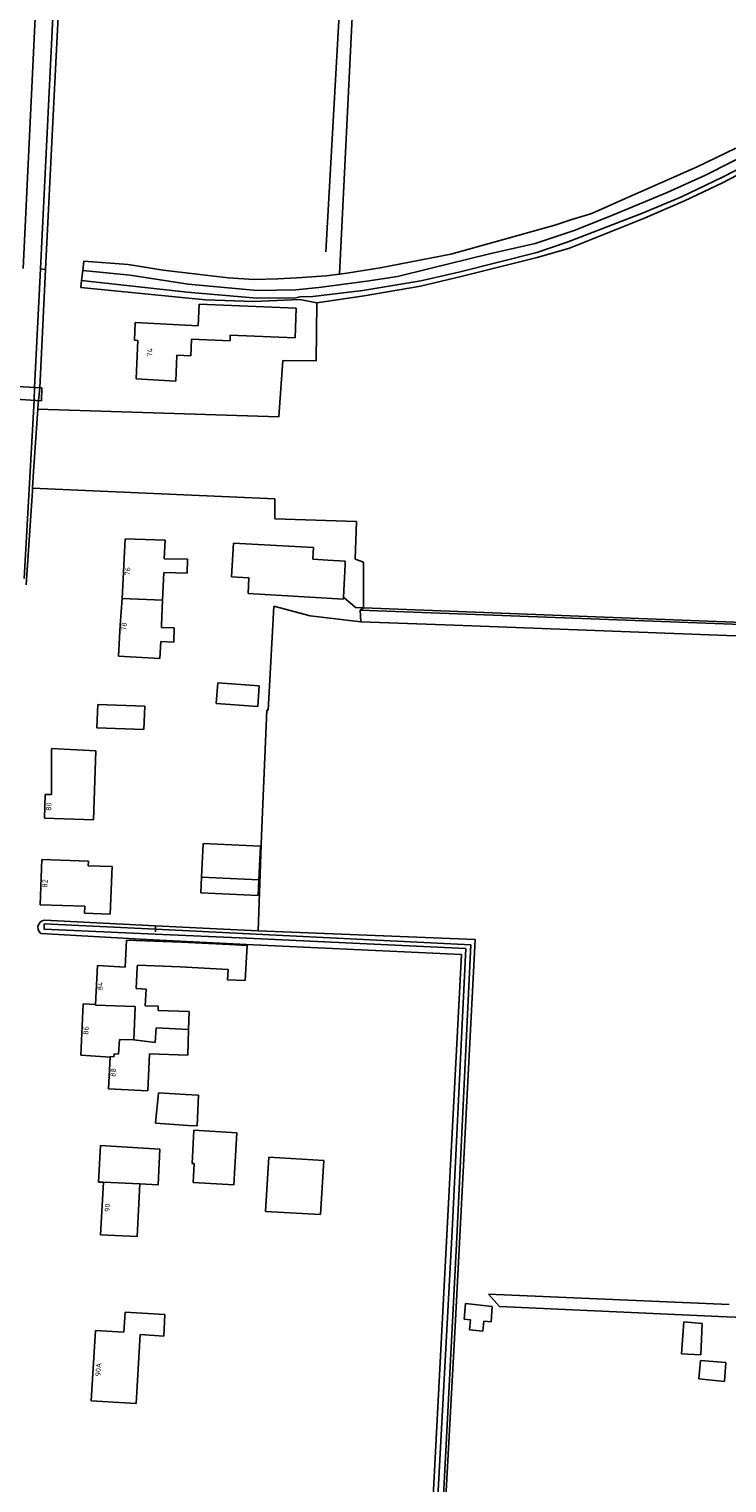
# Model space of a CAD drawing. Header units: metres. Extents: x 102000 to 105000, y 414600 to 420766.
# Tile 225 of 256: x 103670 to 103803, y 419836 to 420114. Entities that reach past the tile are written whole.
import ezdxf

# ---------------------------------------------------------------- set-up
doc = ezdxf.new("R2010")
doc.units = ezdxf.units.M
doc.layers.get('0').update_dxf_attribs({"color": 8})
doc.styles.add('MtXpl_NLCS-ISO', font='NLCS-ISO.ttf')

msp = doc.modelspace()

# ---------------------------------------------------------------- linework, layer by layer
for p, q in [((103729.15, 420067.33), (103737.7, 420240.6)), ((103735.56, 420233.3), (103726.51, 420071.58)), ((103674.31, 420191.83), (103668.53, 420068.41)), ((103677.71, 420164.69), (103674.26, 420097.74)), ((103671.8, 420068.35), (103675.87, 420150.51)), ((103674.26, 420097.74), (103672.81, 420068.22)), ((103797.71, 420087.91), (103805.12, 420091.49)), ((103809.16, 420091.28), (103799.32, 420086.3)), ((103802.57, 420085.94), (103811.24, 420090.41)), ((103788.44, 420083.83), (103797.71, 420087.91)), ((103811.53, 420089.52), (103802.59, 420084.82)), ((103799.32, 420086.3), (103791.94, 420082.97)), ((103794.73, 420082.17), (103802.57, 420085.94)), ((103802.59, 420084.82), (103795.26, 420081.38)), ((103791.94, 420082.97), (103781.79, 420078.77)), ((103783.66, 420081.72), (103788.44, 420083.83)), ((103787.24, 420079.02), (103794.73, 420082.17)), ((103777.66, 420079.05), (103783.66, 420081.72)), ((103795.26, 420081.38), (103787.26, 420077.96)), ((103758.98, 420073.51), (103770.41, 420076.73)), ((103770.41, 420076.73), (103773.7, 420077.78)), ((103772.81, 420073.49), (103787.24, 420079.02)), ((103787.26, 420077.96), (103773.21, 420072.34)), ((103773.7, 420077.78), (103776.85, 420078.79)), ((103781.79, 420078.77), (103774.35, 420075.79)), ((103776.85, 420078.79), (103777.66, 420079.05)), ((103774.35, 420075.79), (103766.66, 420073.18)), ((103736.96, 420068.57), (103750.46, 420071.19)), ((103757.9, 420071.23), (103746.47, 420068.41)), ((103750.46, 420071.19), (103758.98, 420073.51)), ((103752.28, 420067.78), (103766.96, 420071.5)), ((103766.66, 420073.18), (103757.9, 420071.23)), ((103766.96, 420071.5), (103772.81, 420073.49)), ((103773.21, 420072.34), (103767.06, 420070.52)), ((103671.8, 420068.35), (103670.68, 420045.58)), ((103672.81, 420068.22), (103671.71, 420045.53)), ((103672.81, 420068.22), (103671.8, 420068.35)), ((103679.71, 420066.12), (103679.95, 420068.06)), ((103679.95, 420068.06), (103680.16, 420069.79)), ((103689, 420067.13), (103679.95, 420068.06)), ((103680.16, 420069.79), (103688.66, 420069.18)), ((103688.66, 420069.18), (103695.36, 420068.07)), ((103695.36, 420068.07), (103702.36, 420067.26)), ((103730.57, 420067.51), (103736.96, 420068.57)), ((103746.47, 420068.41), (103740.26, 420066.87)), ((103767.06, 420070.52), (103752.71, 420066.96)), ((103679.55, 420064.78), (103679.71, 420066.12)), ((103679.71, 420066.12), (103699.94, 420063.9)), ((103700.12, 420065.39), (103689, 420067.13)), ((103713.35, 420064.21), (103700.12, 420065.39)), ((103702.36, 420067.26), (103707.8, 420066.61)), ((103707.8, 420066.61), (103712.79, 420066.3)), ((103712.79, 420066.3), (103717.32, 420066.41)), ((103717.32, 420066.41), (103720.95, 420066.61)), ((103720.95, 420066.61), (103726.59, 420067.01)), ((103734.37, 420066), (103725.19, 420064.77)), ((103726.59, 420067.01), (103729.15, 420067.33)), ((103729.15, 420067.33), (103730.57, 420067.51)), ((103733.61, 420064.19), (103744.71, 420066.05)), ((103740.26, 420066.87), (103734.37, 420066)), ((103752.71, 420066.96), (103744.67, 420065.03)), ((103744.71, 420066.05), (103752.28, 420067.78)), ((103703.46, 420062.43), (103679.55, 420064.78)), ((103699.94, 420063.9), (103713.29, 420062.71)), ((103713.29, 420062.71), (103720.8, 420062.81)), ((103720.78, 420064.31), (103713.35, 420064.21)), ((103725.19, 420064.77), (103720.78, 420064.31)), ((103720.8, 420062.81), (103721.55, 420062.99)), ((103721.55, 420062.99), (103724.05, 420063.04)), ((103724.05, 420063.04), (103733.61, 420064.19)), ((103733.85, 420063.16), (103724.81, 420061.83)), ((103744.67, 420065.03), (103733.85, 420063.16)), ((103702.21, 420061.6), (103702.05, 420057.45)), ((103720.85, 420060.84), (103702.21, 420061.6)), ((103712.72, 420062.08), (103703.46, 420062.43)), ((103721.51, 420062.45), (103712.72, 420062.08)), ((103720.62, 420055.15), (103720.85, 420060.84)), ((103724.78, 420061.82), (103721.51, 420062.45)), ((103724.81, 420061.83), (103724.7, 420050.7)), ((103724.81, 420061.83), (103724.78, 420061.82)), ((103689.97, 420058.09), (103689.87, 420054.7)), ((103702.05, 420057.45), (103689.97, 420058.09)), ((103689.87, 420054.7), (103690.47, 420054.58)), ((103690.47, 420054.58), (103690.14, 420047.25)), ((103700.62, 420051.65), (103700.79, 420054.85)), ((103700.79, 420054.85), (103708.16, 420054.55)), ((103708.16, 420054.55), (103708.21, 420055.65)), ((103708.21, 420055.65), (103720.62, 420055.15)), ((103697.77, 420046.81), (103697.99, 420051.79)), ((103697.99, 420051.79), (103700.62, 420051.65)), ((103718.3, 420050.8), (103717.5, 420040)), ((103724.7, 420050.7), (103718.3, 420050.8)), ((103672.05, 420045.51), (103666.09, 420045.84)), ((103672.05, 420045.51), (103666.09, 420045.84)), ((103690.14, 420047.25), (103697.77, 420046.81)), ((103665.92, 420043.45), (103672, 420043.06)), ((103665.92, 420043.45), (103672, 420043.06)), ((103670.59, 420043.15), (103668.7, 420008.99)), ((103670.68, 420045.58), (103670.59, 420043.15)), ((103671.71, 420045.53), (103671.36, 420042.46)), ((103672, 420043.06), (103672.05, 420045.51)), ((103672, 420043.06), (103672.05, 420045.51)), ((103671.3, 420041.43), (103670.51, 420029.48)), ((103671.36, 420042.46), (103671.3, 420041.43)), ((103717.5, 420040), (103671.3, 420041.43)), ((103670.51, 420029.48), (103670.3, 420026.29)), ((103670.3, 420026.29), (103670.27, 420025.82)), ((103670.3, 420026.29), (103716.77, 420024.24)), ((103670.2, 420024.84), (103669.07, 420007.73)), ((103670.27, 420025.82), (103670.2, 420024.84)), ((103716.77, 420024.24), (103716.75, 420020.39)), ((103716.75, 420020.39), (103732.4, 420019.9)), ((103732.4, 420019.9), (103732.13, 420012.71)), ((103688.07, 420016.58), (103687.47, 420005.11)), ((103695.7, 420016.31), (103688.07, 420016.58)), ((103695.56, 420012.77), (103695.7, 420016.31)), ((103708.8, 420015.78), (103708.47, 420009.28)), ((103717.07, 420015.3), (103708.8, 420015.78)), ((103724.17, 420014.89), (103717.07, 420015.3)), ((103699.99, 420012.68), (103695.56, 420012.77)), ((103699.94, 420010.01), (103699.99, 420012.68)), ((103724.06, 420012.69), (103724.17, 420014.89)), ((103726.92, 420012.52), (103724.06, 420012.69)), ((103730.24, 420012.3), (103726.92, 420012.52)), ((103730.21, 420011.61), (103730.24, 420012.3)), ((103732.13, 420012.71), (103733.74, 420012.1)), ((103695.24, 420004.8), (103695.45, 420010.1)), ((103695.45, 420010.1), (103699.94, 420010.01)), ((103729.89, 420005.38), (103730.21, 420011.61)), ((103733.74, 420012.1), (103733.74, 420003.34)), ((103708.47, 420009.28), (103711.79, 420009.1)), ((103711.79, 420009.1), (103711.62, 420006.09)), ((103687.47, 420005.11), (103687.1, 420000)), ((103687.47, 420005.11), (103695.24, 420004.8)), ((103695.05, 420000), (103695.24, 420004.8)), ((103711.62, 420006.09), (103729.88, 420005.03)), ((103729.88, 420005.03), (103729.89, 420005.38)), ((103729.89, 420005.38), (103732.2, 420003.4)), ((103716.55, 420003.67), (103716.35, 420000)), ((103723.49, 420001.82), (103716.55, 420003.67)), ((103733.23, 420000.66), (103723.49, 420001.82)), ((103732.2, 420003.4), (103733.74, 420003.34)), ((103733.09, 420002.93), (103733.74, 420003.34)), ((103733.09, 420002.93), (103809.61, 420000)), ((103733.23, 420000.66), (103733.09, 420002.93)), ((103733.74, 420003.34), (103820.6, 420000)), ((103733.74, 420003.34), (103820.6, 420000)), ((103751.14, 420000), (103733.23, 420000.66))]:
    msp.add_line(p, q)
at = {"transparency": 33554687}
for p, q in [((103687.1, 420000), (103686.8, 419994.1)), ((103695.03, 419999.6), (103695.05, 420000)), ((103697.48, 419999.51), (103695.03, 419999.6)), ((103697.38, 419996.79), (103697.48, 419999.51)), ((103716.35, 420000), (103715.47, 419983.72)), ((103806.78, 419997.94), (103751.14, 420000)), ((103694.72, 419993.66), (103694.89, 419996.88)), ((103694.89, 419996.88), (103697.38, 419996.79)), ((103686.8, 419994.1), (103694.72, 419993.66)), ((103705.81, 419988.99), (103705.52, 419985.02)), ((103713.77, 419988.4), (103705.81, 419988.99)), ((103713.48, 419984.42), (103713.77, 419988.4)), ((103682.8, 419984.82), (103682.64, 419980.32)), ((103691.8, 419984.5), (103682.8, 419984.82)), ((103691.64, 419980), (103691.8, 419984.5)), ((103705.52, 419985.02), (103713.48, 419984.42)), ((103715.21, 419983.74), (103714.18, 419959.72)), ((103715.47, 419983.72), (103715.21, 419983.74)), ((103682.64, 419980.32), (103691.64, 419980)), ((103673.96, 419976.4), (103673.93, 419967.53)), ((103682.41, 419975.96), (103673.96, 419976.4)), ((103681.96, 419962.68), (103682.41, 419975.96)), ((103672.74, 419967.59), (103672.59, 419963)), ((103673.93, 419967.53), (103672.74, 419967.59)), ((103672.59, 419963), (103681.96, 419962.68)), ((103714.18, 419959.72), (103713.56, 419941.45)), ((103703, 419958.18), (103702.69, 419951.69)), ((103713.98, 419957.67), (103703, 419958.18)), ((103713.68, 419951.17), (103713.98, 419957.67)), ((103672.09, 419955.08), (103671.76, 419946.42)), ((103681.01, 419954.79), (103672.09, 419955.08)), ((103680.98, 419953.89), (103681.01, 419954.79)), ((103685.54, 419953.74), (103680.98, 419953.89)), ((103685.19, 419944.63), (103685.54, 419953.74)), ((103702.69, 419951.69), (103702.55, 419948.73)), ((103702.69, 419951.69), (103713.68, 419951.17)), ((103713.54, 419948.21), (103713.68, 419951.17)), ((103702.55, 419948.73), (103713.54, 419948.21)), ((103671.76, 419946.42), (103680.3, 419946.15)), ((103680.3, 419946.15), (103680.25, 419944.79)), ((103671.34, 419942.24), (103671.49, 419942.69)), ((103671.49, 419942.69), (103671.77, 419943.07)), ((103671.77, 419943.07), (103672.16, 419943.34)), ((103672.16, 419943.34), (103672.62, 419943.46)), ((103693.85, 419941.71), (103672.55, 419942.76)), ((103672.55, 419942.76), (103672.55, 419941.75)), ((103672.62, 419943.46), (103693.88, 419942.37)), ((103680.25, 419944.79), (103685.19, 419944.63)), ((103671.36, 419941.77), (103671.34, 419942.24)), ((103671.53, 419941.33), (103671.36, 419941.77)), ((103671.89, 419940.92), (103671.53, 419941.33)), ((103692.13, 419939.73), (103671.89, 419940.92)), ((103672.55, 419941.75), (103693.82, 419940.79)), ((103693.82, 419940.79), (103711.38, 419940)), ((103693.84, 419941.24), (103693.85, 419941.71)), ((103693.85, 419941.71), (103693.88, 419942.37)), ((103754.29, 419938.73), (103693.85, 419941.71)), ((103693.88, 419942.37), (103705.59, 419941.78)), ((103705.59, 419941.78), (103713.56, 419941.45)), ((103711.38, 419940), (103753.39, 419938.01)), ((103713.56, 419941.45), (103755.12, 419939.74)), ((103688.34, 419939.63), (103688.07, 419934.48)), ((103698.87, 419939.26), (103688.34, 419939.63)), ((103711.32, 419938.82), (103692.13, 419939.73)), ((103708.03, 419938.77), (103698.87, 419939.26)), ((103711.45, 419938.59), (103708.03, 419938.77)), ((103711.06, 419931.89), (103711.45, 419938.59)), ((103752.55, 419936.89), (103711.32, 419938.82)), ((103753.39, 419938.01), (103750.74, 419883.9)), ((103755.12, 419939.74), (103751.35, 419866.76)), ((103751.63, 419882.65), (103754.29, 419938.73)), ((103682.72, 419934.77), (103682.38, 419927.32)), ((103688.07, 419934.48), (103682.72, 419934.77)), ((103690.17, 419930.36), (103690.38, 419934.36)), ((103690.38, 419934.36), (103690.4, 419934.82)), ((103690.4, 419934.82), (103698.61, 419934.52)), ((103698.61, 419934.52), (103707.78, 419934.03)), ((103746.65, 419824.74), (103752.55, 419936.89)), ((103707.78, 419934.03), (103707.67, 419932.04)), ((103707.67, 419932.04), (103711.06, 419931.89)), ((103692.07, 419930.25), (103690.17, 419930.36)), ((103691.89, 419927.05), (103692.07, 419930.25)), ((103680.01, 419927.45), (103679.56, 419917.55)), ((103682.38, 419927.32), (103680.01, 419927.45)), ((103682.38, 419927.32), (103682.38, 419927.19)), ((103682.38, 419927.19), (103689.98, 419926.92)), ((103689.98, 419926.78), (103689.71, 419920.5)), ((103689.98, 419926.92), (103689.98, 419926.78)), ((103694.38, 419926.97), (103691.89, 419927.05)), ((103694.35, 419926.16), (103694.38, 419926.97)), ((103700.32, 419925.97), (103694.35, 419926.16)), ((103700.21, 419922.5), (103700.32, 419925.97)), ((103686.95, 419920.6), (103686.8, 419917.78)), ((103689.71, 419920.5), (103686.95, 419920.6)), ((103689.71, 419920.5), (103693.79, 419920.01)), ((103693.79, 419920.01), (103693.97, 419922.83)), ((103693.97, 419922.83), (103700.21, 419922.5)), ((103700.13, 419920.09), (103700.21, 419922.5)), ((103679.56, 419917.55), (103685.18, 419917.19)), ((103685.93, 419917.83), (103685.9, 419917.29)), ((103686.8, 419917.78), (103685.93, 419917.83)), ((103692.43, 419910.77), (103692.73, 419917.81)), ((103692.73, 419917.81), (103700.05, 419917.58)), ((103700.05, 419917.58), (103700.13, 419920.09)), ((103685.18, 419917.19), (103684.85, 419911.13)), ((103685.9, 419917.29), (103685.18, 419917.33)), ((103685.18, 419917.33), (103685.18, 419917.19)), ((103684.85, 419911.13), (103692.43, 419910.77)), ((103694.43, 419910.37), (103693.9, 419904.56)), ((103699.61, 419910.06), (103694.43, 419910.37)), ((103702.13, 419909.91), (103699.61, 419910.06)), ((103701.84, 419904.01), (103702.13, 419909.91)), ((103693.9, 419904.56), (103700.15, 419904.12)), ((103700.15, 419904.12), (103701.84, 419904.01)), ((103701.24, 419903.19), (103700.87, 419896.83)), ((103709.46, 419902.71), (103701.24, 419903.19)), ((103708.88, 419892.72), (103709.46, 419902.71)), ((103683.33, 419900.25), (103682.92, 419893.26)), ((103694.73, 419899.55), (103683.33, 419900.25)), ((103694.38, 419892.69), (103694.73, 419899.55)), ((103715.58, 419898), (103714.96, 419887.63)), ((103726.14, 419897.38), (103715.58, 419898)), ((103700.87, 419896.83), (103701.3, 419896.81)), ((103701.3, 419896.81), (103701.1, 419893.17)), ((103725.52, 419887), (103726.14, 419897.38)), ((103682.92, 419893.26), (103683.91, 419893.2)), ((103683.91, 419893.2), (103683.35, 419883.16)), ((103683.91, 419893.2), (103690.89, 419892.88)), ((103690.35, 419882.79), (103690.89, 419892.88)), ((103690.89, 419892.88), (103694.38, 419892.69)), ((103701.1, 419893.17), (103708.88, 419892.72)), ((103714.96, 419887.63), (103725.52, 419887)), ((103683.35, 419883.16), (103690.35, 419882.79)), ((103750.74, 419883.9), (103747.66, 419826.76)), ((103748.61, 419823.84), (103751.63, 419882.65)), ((103759.81, 419869.41), (103757.73, 419871.74)), ((103757.73, 419871.74), (103803.87, 419869.77)), ((103688.05, 419868.31), (103687.82, 419864.5)), ((103695.68, 419867.86), (103688.05, 419868.31)), ((103695.44, 419863.73), (103695.68, 419867.86)), ((103753.32, 419869.96), (103753.07, 419866.93)), ((103758.39, 419869.39), (103753.32, 419869.96)), ((103758.2, 419866.47), (103758.39, 419869.39)), ((103801.89, 419867.45), (103759.81, 419869.41)), ((103849.04, 419865.53), (103801.89, 419867.45)), ((103682.35, 419864.82), (103681.55, 419851.31)), ((103687.82, 419864.5), (103682.35, 419864.82)), ((103751.35, 419866.76), (103749.27, 419828.42)), ((103753.07, 419866.93), (103754.26, 419866.82)), ((103754.26, 419866.82), (103754.06, 419864.93)), ((103754.06, 419864.93), (103756.64, 419864.66)), ((103756.64, 419864.66), (103756.83, 419866.59)), ((103756.83, 419866.59), (103758.2, 419866.47)), ((103795.16, 419866.46), (103794.73, 419860.32)), ((103798.68, 419866.15), (103795.16, 419866.46)), ((103798.42, 419860.14), (103798.68, 419866.15)), ((103690.17, 419850.81), (103690.94, 419863.99)), ((103690.94, 419863.99), (103695.44, 419863.73)), ((103794.73, 419860.32), (103798.42, 419860.14)), ((103798.36, 419859.06), (103798.05, 419855.49)), ((103803.18, 419858.63), (103798.36, 419859.06)), ((103802.93, 419855), (103803.18, 419858.63)), ((103798.05, 419855.49), (103802.93, 419855)), ((103681.55, 419851.31), (103690.17, 419850.81))]:
    msp.add_line(p, q, dxfattribs=at)

# ---------------------------------------------------------------- texts
at = {"style": 'MtXpl_NLCS-ISO'}
for s, rotation, p in [('74', 87.4334, (103693.26, 420051.48)), ('76', 86.975, (103688.96, 420009.54)), ('78', 87.1469, (103688.29, 419998.91))]:
    msp.add_text(s, height=1, rotation=rotation, dxfattribs=at).set_placement(p)
at = {"transparency": 33554687, "style": 'MtXpl_NLCS-ISO'}
for s, rotation, p in [('78', 87.1469, (103688.29, 419998.91)), ('80', 88.0636, (103673.89, 419964.42)), ('82', 87.8344, (103673.14, 419949.68)), ('84', 87.3761, (103683.76, 419929.98)), ('86', 87.4334, (103680.99, 419921.47)), ('88', 86.9177, (103686.22, 419913.39)), ('90', 86.8031, (103685.1, 419887.51)), ('90A', 86.6312, (103683.33, 419855.98))]:
    msp.add_text(s, height=1, rotation=rotation, dxfattribs=at).set_placement(p)

doc.saveas('drawing.dxf')
